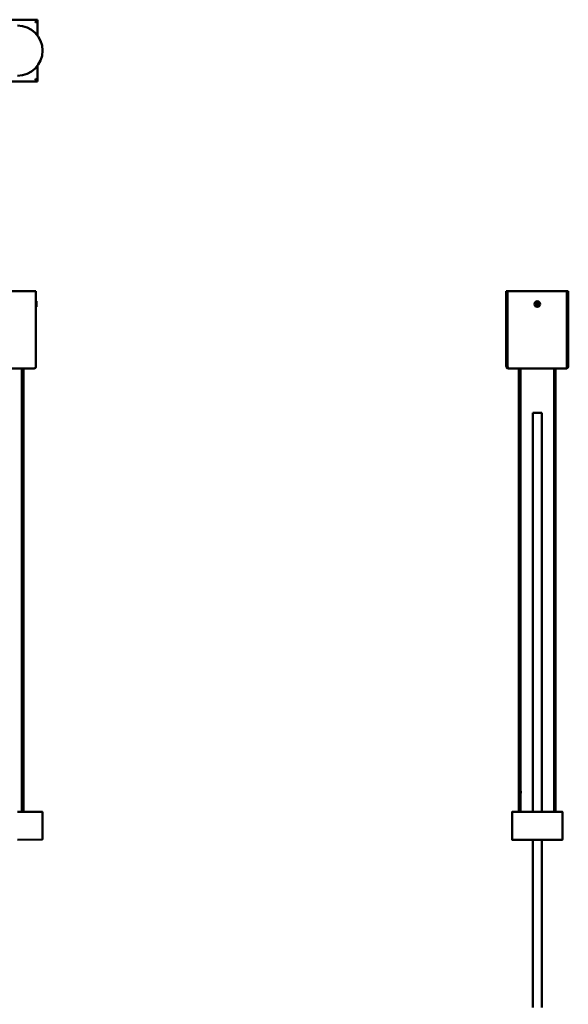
# Model space of a CAD drawing. Header units: millimetres. Extents: x 769 to 2336, y 1112 to 2601.
# Tile 7 of 7: x 1805 to 2336, y 1647 to 2601. Entities that reach past the tile are written whole.
import ezdxf

# ---------------------------------------------------------------- set-up
doc = ezdxf.new("R2010")
doc.units = ezdxf.units.MM
doc.header["$LTSCALE"] = 10
doc.layers.add('Visibile (ISO)', color=7, linetype='Continuous', lineweight=50)

msp = doc.modelspace()

# ---------------------------------------------------------------- linework, layer by layer
at = {"layer": 'Visibile (ISO)'}
for p, q in [((1533.43, 2601.07), (1822.43, 2601.07)), ((1820.43, 2599.07), (1820.43, 2598.47)), ((1821.72, 2599.82), (1822.43, 2599.82)), ((1822.43, 2600.07), (1822.43, 2601.07)), ((1822.43, 2599.82), (1822.43, 2585.48)), ((1822.43, 2556.65), (1822.43, 2542.32)), ((1822.43, 2541.07), (1533.43, 2541.07)), ((1820.43, 2543.67), (1820.43, 2543.07)), ((1821.72, 2542.32), (1822.43, 2542.32)), ((1822.43, 2542.07), (1822.43, 2541.07)), ((1531.78, 2338.07), (1820.78, 2338.07)), ((1820.78, 2338.07), (1820.78, 2265.07)), ((2275.98, 2338.07), (2275.98, 2338.07)), ((2275.98, 2338.07), (2275.98, 2265.07)), ((2276.98, 2338.07), (2275.98, 2338.07)), ((2276.98, 2338.07), (2275.98, 2338.07)), ((2276.98, 2338.07), (2276.98, 2338.07)), ((2276.98, 2265.07), (2276.98, 2338.07)), ((2277.23, 2338.07), (2334.73, 2338.07)), ((2334.73, 2338.07), (2277.23, 2338.07)), ((2277.23, 2265.07), (2277.23, 2338.07)), ((2277.23, 2338.07), (2277.23, 2338.07)), ((2334.73, 2338.07), (2334.73, 2265.07)), ((2334.73, 2338.07), (2334.73, 2338.07)), ((2334.98, 2338.07), (2335.98, 2338.07)), ((2334.98, 2265.07), (2334.98, 2338.07)), ((2334.98, 2338.07), (2334.98, 2338.07)), ((2334.98, 2338.07), (2335.98, 2338.07)), ((2335.98, 2265.07), (2335.98, 2338.07)), ((2335.98, 2338.07), (2335.98, 2338.07)), ((1820.78, 2328.14), (1820.96, 2328.32)), ((1820.96, 2328.32), (1820.96, 2322.82)), ((1821.21, 2328.32), (1820.96, 2328.32)), ((1821.21, 2328.32), (1821.21, 2322.82)), ((1820.78, 2323), (1820.96, 2322.82)), ((1821.21, 2322.82), (1820.96, 2322.82)), ((2304.38, 2326.02), (2305.42, 2325.52)), ((2304.46, 2325.98), (2305.25, 2325.76)), ((2304.59, 2326.48), (2305.65, 2326.02)), ((2305.35, 2325.99), (2304.67, 2326.44)), ((2305.07, 2324.18), (2305.53, 2325.24)), ((2305.56, 2324.95), (2305.11, 2324.26)), ((2305.53, 2323.97), (2306.03, 2325.01)), ((2305.57, 2324.05), (2305.79, 2324.84)), ((2306.42, 2327.17), (2305.93, 2326.13)), ((2306.39, 2327.09), (2306.17, 2326.3)), ((2307.37, 2324.66), (2306.31, 2325.12)), ((2306.4, 2326.2), (2306.85, 2326.88)), ((2306.89, 2326.96), (2306.43, 2325.9)), ((2307.58, 2325.13), (2306.54, 2325.62)), ((2306.61, 2325.15), (2307.29, 2324.7)), ((2307.5, 2325.16), (2306.71, 2325.38)), ((1533.78, 2263.07), (1818.78, 2263.07)), ((1807.18, 2263.07), (1807.18, 1833.68)), ((1808.68, 2263.07), (1808.68, 1833.66)), ((2276.98, 2265.07), (2275.98, 2265.07)), ((2277.23, 2265.07), (2277.23, 2265.07)), ((2277.23, 2265.07), (2277.23, 2265.07)), ((2277.98, 2263.07), (2277.98, 2263.32)), ((2277.98, 2263.07), (2278.58, 2263.07)), ((2278.58, 2263.07), (2333.38, 2263.07)), ((2288.23, 2263.07), (2288.23, 1853.71)), ((2289.73, 2263.07), (2289.73, 1853.71)), ((2322.23, 2263.07), (2322.23, 1833.71)), ((2323.73, 2263.07), (2323.73, 1833.71)), ((2333.38, 2263.07), (2333.98, 2263.07)), ((2333.98, 2263.07), (2333.98, 2263.32)), ((2334.73, 2265.07), (2334.73, 2265.07)), ((2334.73, 2265.07), (2334.73, 2265.07)), ((2334.98, 2265.07), (2335.98, 2265.07)), ((2301.73, 2220.11), (2310.23, 2220.11)), ((2301.73, 2220.11), (2301.73, 2220.07)), ((2301.73, 2220.07), (2301.73, 2219.96)), ((2301.73, 2219.96), (2301.73, 2219.88)), ((2301.73, 2219.88), (2301.73, 2219.77)), ((2301.73, 2219.66), (2301.73, 2219.77)), ((2301.73, 2219.77), (2301.73, 2219.64)), ((2301.73, 2219.52), (2301.73, 2219.66)), ((2301.73, 2219.64), (2301.73, 2219.5)), ((2301.73, 2219.36), (2301.73, 2219.52)), ((2301.73, 2219.5), (2301.73, 2219.21)), ((2301.73, 2219.18), (2301.73, 2219.36)), ((2301.73, 2219.21), (2301.73, 2218.86)), ((2301.73, 2218.82), (2301.73, 2219.18)), ((2301.73, 2218.86), (2301.73, 2218.45)), ((2301.73, 2218.4), (2301.73, 2218.82)), ((2301.73, 2218.45), (2301.73, 2217.97)), ((2301.73, 2217.91), (2301.73, 2218.4)), ((2301.73, 2217.97), (2301.73, 2217.44)), ((2301.73, 2217.36), (2301.73, 2217.91)), ((2301.73, 2217.44), (2301.73, 2216.83)), ((2301.73, 2216.74), (2301.73, 2217.36)), ((2301.73, 2216.83), (2301.73, 2216.17)), ((2301.73, 2216.05), (2301.73, 2216.74)), ((2301.73, 2216.17), (2301.73, 2215.43)), ((2301.73, 2215.29), (2301.73, 2216.05)), ((2301.73, 2215.43), (2301.73, 2214.62)), ((2301.73, 2214.47), (2301.73, 2215.29)), ((2301.73, 2214.62), (2301.73, 2214.19)), ((2301.73, 2214.04), (2301.73, 2214.47)), ((2301.73, 2214.19), (2301.73, 2213.74)), ((2301.73, 2213.58), (2301.73, 2214.04)), ((2301.73, 2213.74), (2301.73, 2213.27)), ((2301.73, 2212.95), (2301.73, 2213.58)), ((2310.23, 2220.11), (2310.23, 2220.07)), ((2310.23, 2220.07), (2310.23, 2219.96)), ((2310.23, 2219.96), (2310.23, 2219.88)), ((2310.23, 2219.88), (2310.23, 2219.77)), ((2310.23, 2219.77), (2310.23, 2219.64)), ((2310.23, 2219.64), (2310.23, 2219.5)), ((2310.23, 2219.5), (2310.23, 2219.21)), ((2310.23, 2219.21), (2310.23, 2218.86)), ((2310.23, 2218.86), (2310.23, 2218.45)), ((2310.23, 2218.45), (2310.23, 2217.97)), ((2310.23, 2217.97), (2310.23, 2217.44)), ((2310.23, 2217.44), (2310.23, 2216.83)), ((2310.23, 2216.83), (2310.23, 2216.17)), ((2310.23, 2216.17), (2310.23, 2215.43)), ((2310.23, 2215.43), (2310.23, 2214.62)), ((2310.23, 2214.62), (2310.23, 2214.19)), ((2310.23, 2214.19), (2310.23, 2213.74)), ((2310.23, 2213.74), (2310.23, 2213.27)), ((2301.73, 2213.27), (2301.73, 2212.78)), ((2301.73, 2212.28), (2301.73, 2212.95)), ((2301.73, 2212.78), (2301.73, 2212.28)), ((2301.73, 2211.58), (2301.73, 2212.28)), ((2301.73, 2212.28), (2301.73, 2211.76)), ((2301.73, 2211.76), (2301.73, 2210.81)), ((2301.73, 2210.65), (2301.73, 2211.58)), ((2301.73, 2210.81), (2301.73, 2209.81)), ((2301.73, 2209.67), (2301.73, 2210.65)), ((2301.73, 2209.81), (2301.73, 2208.76)), ((2301.73, 2208.64), (2301.73, 2209.67)), ((2301.73, 2208.76), (2301.73, 2207.64)), ((2301.73, 2207.55), (2301.73, 2208.64)), ((2301.73, 2207.64), (2301.73, 2206.47)), ((2301.73, 2206.41), (2301.73, 2207.55)), ((2301.73, 2206.47), (2301.73, 2205.24)), ((2301.73, 2205.2), (2301.73, 2206.41)), ((2301.73, 2205.24), (2301.73, 2203.94)), ((2301.73, 2203.84), (2301.73, 2205.2)), ((2301.73, 2203.94), (2301.73, 2202.54)), ((2301.73, 2203.14), (2301.73, 2203.84)), ((2310.23, 2213.27), (2310.23, 2212.78)), ((2310.23, 2212.78), (2310.23, 2212.28)), ((2310.23, 2212.28), (2310.23, 2211.76)), ((2310.23, 2211.76), (2310.23, 2210.81)), ((2310.23, 2210.81), (2310.23, 2209.81)), ((2310.23, 2209.81), (2310.23, 2208.76)), ((2310.23, 2208.76), (2310.23, 2207.64)), ((2310.23, 2207.64), (2310.23, 2206.47)), ((2310.23, 2206.47), (2310.23, 2205.24)), ((2310.23, 2205.24), (2310.23, 2203.94)), ((2310.23, 2203.94), (2310.23, 2202.54)), ((2301.73, 2202.41), (2301.73, 2203.14)), ((2301.73, 2202.54), (2301.73, 2201.81)), ((2301.73, 2201.3), (2301.73, 2202.41)), ((2301.73, 2201.81), (2301.73, 2201.06)), ((2301.73, 2200.14), (2301.73, 2201.3)), ((2301.73, 2201.06), (2301.73, 2200.05)), ((2301.73, 2198.94), (2301.73, 2200.14)), ((2301.73, 2200.05), (2301.73, 2199)), ((2301.73, 2199), (2301.73, 2197.92)), ((2301.73, 2197.71), (2301.73, 2198.94)), ((2301.73, 2197.92), (2301.73, 2196.53)), ((2301.73, 2196.29), (2301.73, 2197.71)), ((2301.73, 2196.53), (2301.73, 2195.09)), ((2301.73, 2194.83), (2301.73, 2196.29)), ((2301.73, 2195.09), (2301.73, 2193.6)), ((2301.73, 2193.31), (2301.73, 2194.83)), ((2310.23, 2202.54), (2310.23, 2201.81)), ((2310.23, 2201.81), (2310.23, 2201.06)), ((2310.23, 2201.06), (2310.23, 2200.05)), ((2310.23, 2200.05), (2310.23, 2199)), ((2310.23, 2199), (2310.23, 2197.92)), ((2310.23, 2197.92), (2310.23, 2196.53)), ((2310.23, 2196.53), (2310.23, 2195.09)), ((2310.23, 2195.09), (2310.23, 2193.6)), ((2301.73, 2193.6), (2301.73, 2192.07)), ((2301.73, 2191.75), (2301.73, 2193.31)), ((2301.73, 2192.07), (2301.73, 2190.49)), ((2301.73, 2190.14), (2301.73, 2191.75)), ((2301.73, 2190.49), (2301.73, 2188.86)), ((2301.73, 2188.48), (2301.73, 2190.14)), ((2301.73, 2188.86), (2301.73, 2187.03)), ((2301.73, 2186.66), (2301.73, 2188.48)), ((2301.73, 2187.03), (2301.73, 2185.14)), ((2301.73, 2184.79), (2301.73, 2186.66)), ((2301.73, 2185.14), (2301.73, 2183.2)), ((2301.73, 2182.87), (2301.73, 2184.79)), ((2310.23, 2193.6), (2310.23, 2192.07)), ((2310.23, 2192.07), (2310.23, 2190.49)), ((2310.23, 2190.49), (2310.23, 2188.86)), ((2310.23, 2188.86), (2310.23, 2187.03)), ((2310.23, 2187.03), (2310.23, 2185.14)), ((2310.23, 2185.14), (2310.23, 2183.2)), ((2301.73, 2183.2), (2301.73, 2181.2)), ((2301.73, 2180.89), (2301.73, 2182.87)), ((2301.73, 2181.2), (2301.73, 2179.14)), ((2301.73, 2178.86), (2301.73, 2180.89)), ((2301.73, 2179.14), (2301.73, 2177.03)), ((2301.73, 2176.77), (2301.73, 2178.86)), ((2301.73, 2177.03), (2301.73, 2174.87)), ((2301.73, 2174.63), (2301.73, 2176.77)), ((2310.23, 2183.2), (2310.23, 2181.2)), ((2310.23, 2181.2), (2310.23, 2179.14)), ((2310.23, 2179.14), (2310.23, 2177.03)), ((2310.23, 2177.03), (2310.23, 2174.87)), ((2301.73, 2174.87), (2301.73, 2172.65)), ((2301.73, 2172.44), (2301.73, 2174.63)), ((2301.73, 2172.65), (2301.73, 2170.37)), ((2301.73, 2170.19), (2301.73, 2172.44)), ((2301.73, 2170.37), (2301.73, 2168.04)), ((2301.73, 2167.9), (2301.73, 2170.19)), ((2301.73, 2168.04), (2301.73, 2165.66)), ((2301.73, 2165.55), (2301.73, 2167.9)), ((2301.73, 2165.66), (2301.73, 2163.45)), ((2310.23, 2174.87), (2310.23, 2172.65)), ((2310.23, 2172.65), (2310.23, 2170.37)), ((2310.23, 2170.37), (2310.23, 2168.04)), ((2310.23, 2168.04), (2310.23, 2165.66)), ((2310.23, 2165.66), (2310.23, 2163.45)), ((2301.73, 2163.36), (2301.73, 2165.55)), ((2301.73, 2163.45), (2301.73, 2161.2)), ((2301.73, 2161.12), (2301.73, 2163.36)), ((2301.73, 2161.2), (2301.73, 2158.91)), ((2301.73, 2158.84), (2301.73, 2161.12)), ((2301.73, 2158.91), (2301.73, 2156.58)), ((2301.73, 2156.52), (2301.73, 2158.84)), ((2301.73, 2156.58), (2301.73, 2154.21)), ((2301.73, 2154.16), (2301.73, 2156.52)), ((2310.23, 2163.45), (2310.23, 2161.2)), ((2310.23, 2161.2), (2310.23, 2158.91)), ((2310.23, 2158.91), (2310.23, 2156.58)), ((2310.23, 2156.58), (2310.23, 2154.21)), ((2301.73, 2154.21), (2301.73, 2151.79)), ((2301.73, 2151.77), (2301.73, 2154.16)), ((2301.73, 2151.79), (2301.73, 2149.59)), ((2301.73, 2149.58), (2301.73, 2151.77)), ((2301.73, 2149.59), (2301.73, 2147.36)), ((2301.73, 2147.36), (2301.73, 2149.58)), ((2301.73, 2145.11), (2301.73, 2147.36)), ((2301.73, 2147.36), (2301.73, 2145.09)), ((2310.23, 2154.21), (2310.23, 2151.79)), ((2310.23, 2151.79), (2310.23, 2149.59)), ((2310.23, 2149.59), (2310.23, 2147.36)), ((2310.23, 2147.36), (2310.23, 2145.09)), ((2301.73, 2142.83), (2301.73, 2145.11)), ((2301.73, 2145.09), (2301.73, 2142.8)), ((2301.73, 2141.29), (2301.73, 2142.83)), ((2301.73, 2142.8), (2301.73, 2141.26)), ((2301.73, 2139.74), (2301.73, 2141.29)), ((2301.73, 2141.26), (2301.73, 2139.71)), ((2301.73, 2136.6), (2301.73, 2139.74)), ((2301.73, 2139.71), (2301.73, 2138.13)), ((2301.73, 2138.13), (2301.73, 2136.54)), ((2310.23, 2145.09), (2310.23, 2142.8)), ((2310.23, 2142.8), (2310.23, 2141.26)), ((2310.23, 2141.26), (2310.23, 2139.71)), ((2310.23, 2139.71), (2310.23, 2138.13)), ((2310.23, 2138.13), (2310.23, 2136.54)), ((2301.73, 2134.09), (2301.73, 2136.6)), ((2301.73, 2136.54), (2301.73, 2133.69)), ((2301.73, 2131.56), (2301.73, 2134.09)), ((2301.73, 2133.69), (2301.73, 2130.81)), ((2301.73, 2128.99), (2301.73, 2131.56)), ((2301.73, 2130.81), (2301.73, 2127.89)), ((2301.73, 2126.39), (2301.73, 2128.99)), ((2301.73, 2127.89), (2301.73, 2124.93)), ((2310.23, 2136.54), (2310.23, 2133.69)), ((2310.23, 2133.69), (2310.23, 2130.81)), ((2310.23, 2130.81), (2310.23, 2127.89)), ((2310.23, 2127.89), (2310.23, 2124.93)), ((2301.73, 2124.64), (2301.73, 2126.39)), ((2301.73, 2124.93), (2301.73, 2121.94)), ((2301.73, 2122.88), (2301.73, 2124.64)), ((2301.73, 2119.33), (2301.73, 2122.88)), ((2301.73, 2121.94), (2301.73, 2119.42)), ((2301.73, 2119.42), (2301.73, 2116.88)), ((2301.73, 2115.73), (2301.73, 2119.33)), ((2310.23, 2124.93), (2310.23, 2121.94)), ((2310.23, 2121.94), (2310.23, 2119.42)), ((2310.23, 2119.42), (2310.23, 2116.88)), ((2301.73, 2116.88), (2301.73, 2114.31)), ((2301.73, 2112.09), (2301.73, 2115.73)), ((2301.73, 2114.31), (2301.73, 2112.4)), ((2301.73, 2112.4), (2301.73, 2110.47)), ((2301.73, 2108.4), (2301.73, 2112.09)), ((2301.73, 2110.47), (2301.73, 2108.49)), ((2301.73, 2108.49), (2301.73, 2106.49)), ((2301.73, 2104.68), (2301.73, 2108.4)), ((2310.23, 2116.88), (2310.23, 2114.31)), ((2310.23, 2114.31), (2310.23, 2112.4)), ((2310.23, 2112.4), (2310.23, 2110.47)), ((2310.23, 2110.47), (2310.23, 2108.49)), ((2310.23, 2108.49), (2310.23, 2106.49)), ((2301.73, 2106.49), (2301.73, 2103.68)), ((2301.73, 2100.91), (2301.73, 2104.68)), ((2301.73, 2103.68), (2301.73, 2100.84)), ((2301.73, 2097.1), (2301.73, 2100.91)), ((2301.73, 2100.84), (2301.73, 2097.98)), ((2310.23, 2106.49), (2310.23, 2103.68)), ((2310.23, 2103.68), (2310.23, 2100.84)), ((2310.23, 2100.84), (2310.23, 2097.98)), ((2301.73, 2097.98), (2301.73, 2095.82)), ((2301.73, 2093.26), (2301.73, 2097.1)), ((2301.73, 2095.82), (2301.73, 2093.65)), ((2301.73, 2093.65), (2301.73, 2089.27)), ((2301.73, 2089.38), (2301.73, 2093.26)), ((2301.73, 2085.47), (2301.73, 2089.38)), ((2310.23, 2097.98), (2310.23, 2095.82)), ((2310.23, 2095.82), (2310.23, 2093.65)), ((2310.23, 2093.65), (2310.23, 2089.27)), ((2301.73, 2089.27), (2301.73, 2084.85)), ((2301.73, 2081.52), (2301.73, 2085.47)), ((2301.73, 2084.85), (2301.73, 2080.39)), ((2301.73, 2078.21), (2301.73, 2081.52)), ((2301.73, 2080.39), (2301.73, 2075.89)), ((2310.23, 2089.27), (2310.23, 2084.85)), ((2310.23, 2084.85), (2310.23, 2080.39)), ((2310.23, 2080.39), (2310.23, 2075.89)), ((2301.73, 2074.87), (2301.73, 2078.21)), ((2301.73, 2075.89), (2301.73, 2071.34)), ((2301.73, 2071.52), (2301.73, 2074.87)), ((2301.73, 2068.99), (2301.73, 2071.52)), ((2301.73, 2071.34), (2301.73, 2066.76)), ((2310.23, 2075.89), (2310.23, 2071.34)), ((2310.23, 2071.34), (2310.23, 2066.76)), ((2301.73, 2066.45), (2301.73, 2068.99)), ((2301.73, 2066.76), (2301.73, 2062.02)), ((2301.73, 2063.82), (2301.73, 2066.45)), ((2301.73, 2061.18), (2301.73, 2063.82)), ((2301.73, 2062.02), (2301.73, 2057.23)), ((2301.73, 2058.45), (2301.73, 2061.18)), ((2310.23, 2066.76), (2310.23, 2062.02)), ((2310.23, 2062.02), (2310.23, 2057.23)), ((2301.73, 2055.7), (2301.73, 2058.45)), ((2301.73, 2057.23), (2301.73, 2052.42)), ((2301.73, 2050.26), (2301.73, 2055.7)), ((2301.73, 2052.42), (2301.73, 2047.56)), ((2310.23, 2057.23), (2310.23, 2052.42)), ((2310.23, 2052.42), (2310.23, 2047.56)), ((2301.73, 2044.78), (2301.73, 2050.26)), ((2301.73, 2047.56), (2301.73, 2042.68)), ((2301.73, 2039.26), (2301.73, 2044.78)), ((2301.73, 2042.68), (2301.73, 2039.68)), ((2310.23, 2047.56), (2310.23, 2042.68)), ((2310.23, 2042.68), (2310.23, 2039.68)), ((2301.73, 2039.68), (2301.73, 2036.67)), ((2301.73, 2033.7), (2301.73, 2039.26)), ((2301.73, 2036.67), (2301.73, 2033.51)), ((2301.73, 2028.11), (2301.73, 2033.7)), ((2301.73, 2033.51), (2301.73, 2030.35)), ((2310.23, 2039.68), (2310.23, 2036.67)), ((2310.23, 2036.67), (2310.23, 2033.51)), ((2310.23, 2033.51), (2310.23, 2030.35)), ((2301.73, 2030.35), (2301.73, 2024.11)), ((2301.73, 2021.8), (2301.73, 2028.11)), ((2301.73, 2024.11), (2301.73, 2018.36)), ((2310.23, 2030.35), (2310.23, 2024.11)), ((2310.23, 2024.11), (2310.23, 2018.36)), ((2301.73, 2015.45), (2301.73, 2021.8)), ((2301.73, 2018.36), (2301.73, 2012.57)), ((2301.73, 2009.07), (2301.73, 2015.45)), ((2310.23, 2018.36), (2310.23, 2012.57)), ((2301.73, 2012.57), (2301.73, 2006.75)), ((2301.73, 2002.64), (2301.73, 2009.07)), ((2301.73, 2006.75), (2301.73, 2000.9)), ((2310.23, 2012.57), (2310.23, 2006.75)), ((2310.23, 2006.75), (2310.23, 2000.9)), ((2301.73, 1996.18), (2301.73, 2002.64)), ((2301.73, 2000.9), (2301.73, 1997.04)), ((2301.73, 1997.04), (2301.73, 1993.16)), ((2301.73, 1992.15), (2301.73, 1996.18)), ((2310.23, 2000.9), (2310.23, 1997.04)), ((2310.23, 1997.04), (2310.23, 1993.16)), ((2301.73, 1993.16), (2301.73, 1989.17)), ((2301.73, 1988.11), (2301.73, 1992.15)), ((2301.73, 1989.17), (2301.73, 1985.16)), ((2301.73, 1984.01), (2301.73, 1988.11)), ((2301.73, 1985.16), (2301.73, 1977.22)), ((2310.23, 1993.16), (2310.23, 1989.17)), ((2310.23, 1989.17), (2310.23, 1985.16)), ((2310.23, 1985.16), (2310.23, 1977.22)), ((2301.73, 1979.89), (2301.73, 1984.01)), ((2301.73, 1971.68), (2301.73, 1979.89)), ((2301.73, 1977.22), (2301.73, 1970.03)), ((2310.23, 1977.22), (2310.23, 1970.03)), ((2301.73, 1963.42), (2301.73, 1971.68)), ((2301.73, 1970.03), (2301.73, 1962.82)), ((2310.23, 1970.03), (2310.23, 1962.82)), ((2301.73, 1955.65), (2301.73, 1963.42)), ((2301.73, 1962.82), (2301.73, 1955.56)), ((2310.23, 1962.82), (2310.23, 1955.56)), ((2301.73, 1947.84), (2301.73, 1955.65)), ((2301.73, 1955.56), (2301.73, 1948.28)), ((2301.73, 1948.28), (2301.73, 1943.41)), ((2301.73, 1940.01), (2301.73, 1947.84)), ((2310.23, 1955.56), (2310.23, 1948.28)), ((2310.23, 1948.28), (2310.23, 1943.41)), ((2301.73, 1943.41), (2301.73, 1938.53)), ((2301.73, 1932.14), (2301.73, 1940.01)), ((2301.73, 1938.53), (2301.73, 1928.72)), ((2310.23, 1943.41), (2310.23, 1938.53)), ((2310.23, 1938.53), (2310.23, 1928.72)), ((2301.73, 1928.72), (2301.73, 1885.35)), ((2310.23, 1928.72), (2310.23, 1885.35)), ((2301.73, 1880.95), (2301.73, 1891.01)), ((2301.73, 1885.35), (2301.73, 1879.04)), ((2301.73, 1870.86), (2301.73, 1880.95)), ((2310.23, 1885.35), (2310.23, 1879.04)), ((2301.73, 1879.04), (2301.73, 1866.93)), ((2301.73, 1864.27), (2301.73, 1870.86)), ((2310.23, 1879.04), (2310.23, 1866.93)), ((2301.73, 1866.93), (2301.73, 1854.76)), ((2301.73, 1857.67), (2301.73, 1864.27)), ((2310.23, 1866.93), (2310.23, 1854.76)), ((2289.95, 1853.71), (2287.98, 1853.71)), ((2287.98, 1851.71), (2287.98, 1853.71)), ((2289.95, 1851.71), (2287.98, 1851.71)), ((2288.23, 1851.71), (2288.23, 1833.71)), ((2289.73, 1851.71), (2289.73, 1833.71)), ((2289.95, 1851.71), (2289.95, 1853.71)), ((2301.73, 1850.72), (2301.73, 1857.67)), ((2301.73, 1854.76), (2301.73, 1842.54)), ((2310.23, 1854.76), (2310.23, 1842.54)), ((2301.73, 1843.75), (2301.73, 1850.72)), ((2301.73, 1833.71), (2301.73, 1843.75)), ((2301.73, 1842.54), (2301.73, 1833.71)), ((2310.23, 1842.54), (2310.23, 1833.71)), ((1802.93, 1833.71), (1826.93, 1833.5)), ((1827.18, 1833.25), (1827.18, 1806.97)), ((2281.73, 1833.51), (2281.73, 1806.71)), ((2281.73, 1806.76), (2281.73, 1833.46)), ((2281.93, 1833.71), (2282.93, 1833.71)), ((2305.23, 1833.71), (2281.98, 1833.71)), ((2293.53, 1833.71), (2294.79, 1833.71)), ((2329.98, 1833.71), (2306.73, 1833.71)), ((2317.17, 1833.71), (2318.43, 1833.71)), ((2329.03, 1833.71), (2330.03, 1833.71)), ((2330.23, 1806.71), (2330.23, 1833.51)), ((2330.23, 1833.46), (2330.23, 1806.76)), ((1826.93, 1806.72), (1802.93, 1806.51)), ((2282.93, 1806.51), (2281.93, 1806.51)), ((2281.98, 1806.51), (2329.98, 1806.51)), ((2294.79, 1806.51), (2293.53, 1806.51)), ((2301.73, 1797.81), (2301.73, 1806.51)), ((2301.73, 1806.51), (2301.73, 1796.47)), ((2310.23, 1806.51), (2310.23, 1796.47)), ((2318.43, 1806.51), (2317.17, 1806.51)), ((2330.03, 1806.51), (2329.03, 1806.51)), ((2301.73, 1785.55), (2301.73, 1797.81)), ((2301.73, 1796.47), (2301.73, 1789.5)), ((2310.23, 1796.47), (2310.23, 1789.5)), ((2301.73, 1789.5), (2301.73, 1782.55)), ((2301.73, 1773.34), (2301.73, 1785.55)), ((2310.23, 1789.5), (2310.23, 1782.55)), ((2301.73, 1782.55), (2301.73, 1775.95)), ((2301.73, 1775.95), (2301.73, 1769.37)), ((2310.23, 1782.55), (2310.23, 1775.95)), ((2310.23, 1775.95), (2310.23, 1769.37)), ((2301.73, 1761.18), (2301.73, 1773.34)), ((2301.73, 1769.37), (2301.73, 1759.27)), ((2310.23, 1769.37), (2310.23, 1759.27)), ((2301.73, 1754.87), (2301.73, 1761.18)), ((2301.73, 1759.27), (2301.73, 1749.21)), ((2310.23, 1759.27), (2310.23, 1749.21)), ((2301.73, 1748.57), (2301.73, 1754.87)), ((2301.73, 1749.21), (2301.73, 1739.2)), ((2301.73, 1742.38), (2301.73, 1748.57)), ((2310.23, 1749.21), (2310.23, 1739.2)), ((2301.73, 1736.21), (2301.73, 1742.38)), ((2301.73, 1739.2), (2301.73, 1729.22)), ((2310.23, 1739.2), (2310.23, 1729.22)), ((2301.73, 1727.94), (2301.73, 1736.21)), ((2301.73, 1729.22), (2301.73, 1718.63)), ((2301.73, 1719.7), (2301.73, 1727.94)), ((2310.23, 1729.22), (2310.23, 1718.63)), ((2301.73, 1711.5), (2301.73, 1719.7)), ((2301.73, 1718.63), (2301.73, 1713.35)), ((2310.23, 1718.63), (2310.23, 1713.35)), ((2301.73, 1713.35), (2301.73, 1708.08)), ((2301.73, 1701.69), (2301.73, 1711.5)), ((2301.73, 1708.08), (2301.73, 1700.22)), ((2310.23, 1713.35), (2310.23, 1708.08)), ((2310.23, 1708.08), (2310.23, 1700.22)), ((2301.73, 1696.81), (2301.73, 1701.69)), ((2301.73, 1700.22), (2301.73, 1692.38)), ((2310.23, 1700.22), (2310.23, 1692.38)), ((2301.73, 1691.94), (2301.73, 1696.81)), ((2301.73, 1692.38), (2301.73, 1684.57)), ((2301.73, 1684.66), (2301.73, 1691.94)), ((2310.23, 1692.38), (2310.23, 1684.57)), ((2301.73, 1677.41), (2301.73, 1684.66)), ((2301.73, 1684.57), (2301.73, 1676.81)), ((2310.23, 1684.57), (2310.23, 1676.81)), ((2301.73, 1670.19), (2301.73, 1677.41)), ((2301.73, 1676.81), (2301.73, 1668.55)), ((2301.73, 1663.01), (2301.73, 1670.19)), ((2310.23, 1676.81), (2310.23, 1668.55)), ((2301.73, 1668.55), (2301.73, 1660.33)), ((2301.73, 1655.06), (2301.73, 1663.01)), ((2301.73, 1660.33), (2301.73, 1656.22)), ((2310.23, 1668.55), (2310.23, 1660.33)), ((2310.23, 1660.33), (2310.23, 1656.22)), ((2301.73, 1656.22), (2301.73, 1652.11)), ((2301.73, 1651.06), (2301.73, 1655.06)), ((2301.73, 1652.11), (2301.73, 1648.07)), ((2301.73, 1647.06), (2301.73, 1651.06)), ((2310.23, 1656.22), (2310.23, 1652.11)), ((2310.23, 1652.11), (2310.23, 1648.07)), ((2301.73, 1648.07), (2301.73, 1644.04)), ((2310.23, 1648.07), (2310.23, 1644.04))]:
    msp.add_line(p, q, dxfattribs=at)
msp.add_circle((2305.98, 2325.57), 2.75, dxfattribs=at)
for centre, radius, start, end in [((1802.93, 2571.07), 24.25, 270, 90), ((2305.98, 2325.57), 0.752, 146.31851, 165.10284), ((2305.33, 2325.33), 0.215, 336.84292, 64.57843), ((2305.98, 2325.57), 0.752, 236.31851, 255.10284), ((2305.73, 2326.22), 0.215, 246.84292, 334.57843), ((2306.22, 2324.92), 0.215, 66.84292, 154.57843), ((2305.98, 2325.57), 0.752, 56.31851, 75.10284), ((2306.63, 2325.82), 0.215, 156.84292, 244.57843), ((2305.98, 2325.57), 0.752, 326.31851, 345.10284), ((1826.93, 1833.25), 0.25, 0, 89.5), ((2281.93, 1833.51), 0.2, 90, 180), ((2330.03, 1833.51), 0.2, 0, 90), ((1826.93, 1806.97), 0.25, 270.5, 0), ((2281.93, 1806.71), 0.2, 180, 270), ((2330.03, 1806.71), 0.2, 270, 0)]:
    msp.add_arc(centre, radius, start, end, dxfattribs=at)
msp.add_ellipse((2305.98, 1833.67), major_axis=(1, 0), ratio=0.008727, start_param=2.418858, end_param=7.00592, dxfattribs=at)
for points, knots in [([(1820.43, 2599.07), (1821.02, 2599.79), (1821.62, 2600.52), (1822.04, 2600.87), (1822.2, 2600.99), (1822.33, 2601.07), (1822.43, 2601.07)], [-1, -1, -1, -1, -0.2685554, -0.2685554, -0.2685554, 0, 0, 0, 0]), ([(1822.43, 2600.07), (1822.11, 2600.07), (1821.45, 2599.68), (1820.75, 2599.26), (1820.65, 2599.2), (1820.54, 2599.13), (1820.43, 2599.07)], [0, 0, 0, 0, 0.867493, 0.867493, 0.867493, 1, 1, 1, 1]), ([(1822.26, 2599.64), (1822.08, 2599.5), (1821.78, 2599.3), (1821.42, 2599.08), (1821.42, 2599.08), (1821.41, 2599.07), (1821.4, 2599.07)], [-0.745299, -0.745299, -0.745299, -0.745299, -0.3457972, -0.3457972, -0.3457972, -0.3379836, -0.3379836, -0.3379836, -0.3379836]), ([(1820.43, 2543.07), (1821.13, 2542.64), (1821.84, 2542.2), (1822.26, 2542.09), (1822.33, 2542.08), (1822.38, 2542.07), (1822.43, 2542.07)], [0, 0, 0, 0, 0.867493, 0.867493, 0.867493, 1, 1, 1, 1]), ([(1822.43, 2541.07), (1822.18, 2541.07), (1821.71, 2541.55), (1821.19, 2542.15), (1820.95, 2542.44), (1820.69, 2542.75), (1820.43, 2543.07)], [-1, -1, -1, -1, -0.319112, -0.319112, -0.319112, 0, 0, 0, 0]), ([(1821.4, 2543.07), (1821.69, 2542.89), (1821.95, 2542.72), (1822.14, 2542.59), (1822.18, 2542.56), (1822.22, 2542.53), (1822.26, 2542.5)], [-0.6527612, -0.6527612, -0.6527612, -0.6527612, -0.3205657, -0.3205657, -0.3205657, -0.2445824, -0.2445824, -0.2445824, -0.2445824]), ([(2304.46, 2325.98), (2304.46, 2325.98), (2304.45, 2325.98), (2304.44, 2325.99), (2304.42, 2325.99), (2304.4, 2326), (2304.39, 2326.01), (2304.38, 2326.02)], [0.03495487, 0.03495487, 0.03495487, 0.03495487, 0.03801973, 0.03801973, 0.04181436, 0.04181436, 0.04566018, 0.04566018, 0.04566018, 0.04566018]), ([(2304.59, 2326.48), (2304.6, 2326.47), (2304.61, 2326.47), (2304.63, 2326.46), (2304.64, 2326.45), (2304.66, 2326.44), (2304.66, 2326.44), (2304.67, 2326.44)], [0.0153115, 0.0153115, 0.0153115, 0.0153115, 0.01915732, 0.01915732, 0.02295195, 0.02295195, 0.02601681, 0.02601681, 0.02601681, 0.02601681]), ([(2305.07, 2324.18), (2305.08, 2324.19), (2305.08, 2324.2), (2305.09, 2324.22), (2305.1, 2324.24), (2305.11, 2324.25), (2305.11, 2324.26), (2305.11, 2324.26)], [0.0153115, 0.0153115, 0.0153115, 0.0153115, 0.01915732, 0.01915732, 0.02295195, 0.02295195, 0.02601681, 0.02601681, 0.02601681, 0.02601681]), ([(2305.49, 2325.66), (2305.53, 2325.65), (2305.56, 2325.63), (2305.61, 2325.58), (2305.63, 2325.56), (2305.66, 2325.51), (2305.68, 2325.49), (2305.7, 2325.44), (2305.71, 2325.41), (2305.71, 2325.35), (2305.71, 2325.32), (2305.7, 2325.25), (2305.69, 2325.21), (2305.67, 2325.18)], [0.16722794, 0.16722794, 0.16722794, 0.16722794, 0.17980141, 0.17980141, 0.1882428, 0.1882428, 0.19668418, 0.19668418, 0.20512557, 0.20512557, 0.21356695, 0.21356695, 0.22614043, 0.22614043, 0.22614043, 0.22614043]), ([(2305.57, 2324.05), (2305.57, 2324.05), (2305.57, 2324.04), (2305.56, 2324.03), (2305.56, 2324.02), (2305.55, 2323.99), (2305.54, 2323.98), (2305.53, 2323.97)], [0.03495487, 0.03495487, 0.03495487, 0.03495487, 0.03801973, 0.03801973, 0.04181436, 0.04181436, 0.04566018, 0.04566018, 0.04566018, 0.04566018]), ([(2306.07, 2326.06), (2306.06, 2326.02), (2306.03, 2325.99), (2305.99, 2325.94), (2305.97, 2325.92), (2305.92, 2325.89), (2305.9, 2325.87), (2305.84, 2325.85), (2305.81, 2325.84), (2305.76, 2325.84), (2305.73, 2325.84), (2305.66, 2325.85), (2305.62, 2325.86), (2305.59, 2325.88)], [0.16722794, 0.16722794, 0.16722794, 0.16722794, 0.17980141, 0.17980141, 0.1882428, 0.1882428, 0.19668418, 0.19668418, 0.20512557, 0.20512557, 0.21356695, 0.21356695, 0.22614043, 0.22614043, 0.22614043, 0.22614043]), ([(2305.89, 2325.08), (2305.9, 2325.12), (2305.92, 2325.16), (2305.97, 2325.2), (2305.99, 2325.22), (2306.04, 2325.26), (2306.06, 2325.27), (2306.12, 2325.29), (2306.14, 2325.3), (2306.2, 2325.3), (2306.23, 2325.3), (2306.3, 2325.3), (2306.34, 2325.28), (2306.37, 2325.27)], [0.16722794, 0.16722794, 0.16722794, 0.16722794, 0.17980141, 0.17980141, 0.1882428, 0.1882428, 0.19668418, 0.19668418, 0.20512557, 0.20512557, 0.21356695, 0.21356695, 0.22614043, 0.22614043, 0.22614043, 0.22614043]), ([(2306.47, 2325.48), (2306.43, 2325.49), (2306.4, 2325.52), (2306.35, 2325.56), (2306.33, 2325.58), (2306.29, 2325.63), (2306.28, 2325.65), (2306.26, 2325.71), (2306.25, 2325.74), (2306.25, 2325.79), (2306.25, 2325.82), (2306.25, 2325.89), (2306.27, 2325.93), (2306.28, 2325.96)], [0.16722794, 0.16722794, 0.16722794, 0.16722794, 0.17980141, 0.17980141, 0.1882428, 0.1882428, 0.19668418, 0.19668418, 0.20512557, 0.20512557, 0.21356695, 0.21356695, 0.22614043, 0.22614043, 0.22614043, 0.22614043]), ([(2306.39, 2327.09), (2306.39, 2327.09), (2306.39, 2327.1), (2306.4, 2327.12), (2306.4, 2327.13), (2306.41, 2327.15), (2306.42, 2327.16), (2306.42, 2327.17)], [0.03495487, 0.03495487, 0.03495487, 0.03495487, 0.03801973, 0.03801973, 0.04181436, 0.04181436, 0.04566018, 0.04566018, 0.04566018, 0.04566018]), ([(2306.89, 2326.96), (2306.88, 2326.95), (2306.88, 2326.94), (2306.87, 2326.92), (2306.86, 2326.91), (2306.85, 2326.89), (2306.85, 2326.89), (2306.85, 2326.88)], [0.0153115, 0.0153115, 0.0153115, 0.0153115, 0.01915732, 0.01915732, 0.02295195, 0.02295195, 0.02601681, 0.02601681, 0.02601681, 0.02601681]), ([(2307.37, 2324.66), (2307.36, 2324.67), (2307.35, 2324.68), (2307.33, 2324.69), (2307.31, 2324.69), (2307.3, 2324.7), (2307.29, 2324.7), (2307.29, 2324.7)], [0.0153115, 0.0153115, 0.0153115, 0.0153115, 0.01915732, 0.01915732, 0.02295195, 0.02295195, 0.02601681, 0.02601681, 0.02601681, 0.02601681]), ([(2307.5, 2325.16), (2307.5, 2325.16), (2307.51, 2325.16), (2307.52, 2325.15), (2307.53, 2325.15), (2307.56, 2325.14), (2307.57, 2325.13), (2307.58, 2325.13)], [0.03495487, 0.03495487, 0.03495487, 0.03495487, 0.03801973, 0.03801973, 0.04181436, 0.04181436, 0.04566018, 0.04566018, 0.04566018, 0.04566018]), ([(1818.78, 2263.07), (1819.37, 2263.07), (1819.97, 2263.48), (1820.39, 2264.2), (1820.55, 2264.46), (1820.68, 2264.76), (1820.78, 2265.07)], [-1, -1, -1, -1, -0.2685554, -0.2685554, -0.2685554, 0, 0, 0, 0]), ([(1820.61, 2264.25), (1820.43, 2263.85), (1820.13, 2263.53), (1819.77, 2263.33), (1819.77, 2263.33), (1819.76, 2263.33), (1819.75, 2263.32)], [-0.745299, -0.745299, -0.745299, -0.745299, -0.3457972, -0.3457972, -0.3457972, -0.3379836, -0.3379836, -0.3379836, -0.3379836]), ([(2277.98, 2263.07), (2277.29, 2263.07), (2276.58, 2263.44), (2276.22, 2264.13), (2276.07, 2264.4), (2275.98, 2264.72), (2275.98, 2265.07)], [-1, -1, -1, -1, -0.283495, -0.283495, -0.283495, 0, 0, 0, 0]), ([(2277.41, 2264.25), (2277.55, 2263.85), (2277.75, 2263.53), (2277.97, 2263.33), (2277.97, 2263.33), (2277.97, 2263.33), (2277.98, 2263.32)], [-0.745299, -0.745299, -0.745299, -0.745299, -0.3457972, -0.3457972, -0.3457972, -0.3379836, -0.3379836, -0.3379836, -0.3379836]), ([(2335.98, 2265.07), (2335.98, 2264.28), (2335.5, 2263.61), (2334.89, 2263.29), (2334.61, 2263.15), (2334.29, 2263.07), (2333.98, 2263.07)], [-1, -1, -1, -1, -0.319112, -0.319112, -0.319112, 0, 0, 0, 0]), ([(2333.98, 2263.32), (2334.16, 2263.48), (2334.33, 2263.72), (2334.46, 2264.03), (2334.49, 2264.1), (2334.52, 2264.17), (2334.55, 2264.25)], [-0.6527612, -0.6527612, -0.6527612, -0.6527612, -0.3205657, -0.3205657, -0.3205657, -0.2445824, -0.2445824, -0.2445824, -0.2445824]), ([(2334.55, 2264.25), (2334.74, 2264.39), (2334.89, 2264.59), (2334.95, 2264.85), (2334.97, 2264.92), (2334.98, 2264.99), (2334.98, 2265.07)], [0.4039637, 0.4039637, 0.4039637, 0.4039637, 0.8674926, 0.8674926, 0.8674926, 1, 1, 1, 1]), ([(2281.98, 1833.71), (2281.95, 1833.71), (2281.91, 1833.71), (2281.85, 1833.68), (2281.83, 1833.66), (2281.78, 1833.62), (2281.76, 1833.59), (2281.74, 1833.55), (2281.74, 1833.53), (2281.73, 1833.5), (2281.73, 1833.48), (2281.73, 1833.46)], [0, 0, 0, 0, 0.00976576, 0.00976576, 0.01953173, 0.01953173, 0.02929808, 0.02929808, 0.03433457, 0.03433457, 0.03937108, 0.03937108, 0.03937108, 0.03937108]), ([(2330.23, 1833.46), (2330.23, 1833.5), (2330.22, 1833.53), (2330.2, 1833.59), (2330.18, 1833.62), (2330.13, 1833.66), (2330.11, 1833.68), (2330.06, 1833.7), (2330.05, 1833.71), (2330.01, 1833.71), (2330, 1833.71), (2329.98, 1833.71)], [0, 0, 0, 0, 0.00976683, 0.00976683, 0.01953346, 0.01953346, 0.02929972, 0.02929972, 0.03433544, 0.03433544, 0.03937114, 0.03937114, 0.03937114, 0.03937114]), ([(2281.73, 1806.76), (2281.73, 1806.73), (2281.74, 1806.7), (2281.76, 1806.64), (2281.78, 1806.61), (2281.82, 1806.56), (2281.85, 1806.55), (2281.9, 1806.53), (2281.91, 1806.52), (2281.95, 1806.52), (2281.96, 1806.51), (2281.98, 1806.51)], [0, 0, 0, 0, 0.00976683, 0.00976683, 0.01953346, 0.01953346, 0.02929972, 0.02929972, 0.03433544, 0.03433544, 0.03937114, 0.03937114, 0.03937114, 0.03937114]), ([(2329.98, 1806.51), (2330.01, 1806.51), (2330.04, 1806.52), (2330.1, 1806.54), (2330.13, 1806.56), (2330.18, 1806.61), (2330.2, 1806.64), (2330.22, 1806.68), (2330.22, 1806.7), (2330.23, 1806.73), (2330.23, 1806.75), (2330.23, 1806.76)], [0, 0, 0, 0, 0.00976576, 0.00976576, 0.01953173, 0.01953173, 0.02929808, 0.02929808, 0.03433457, 0.03433457, 0.03937108, 0.03937108, 0.03937108, 0.03937108])]:
    msp.add_open_spline(points, degree=3, knots=knots, dxfattribs=at)
for points in [[(1820.43, 2598.47), (1820.77, 2598.68), (1821.11, 2598.88), (1821.4, 2599.07)], [(1820.92, 2599.07), (1820.77, 2598.88), (1820.6, 2598.68), (1820.43, 2598.47)], [(1820.92, 2599.07), (1821.08, 2599.28), (1821.23, 2599.46), (1821.32, 2599.6)], [(1822.43, 2599.82), (1822.43, 2599.79), (1822.37, 2599.72), (1822.26, 2599.64)], [(1821.4, 2543.07), (1821.11, 2543.25), (1820.77, 2543.46), (1820.43, 2543.67)], [(1820.43, 2543.67), (1820.6, 2543.46), (1820.77, 2543.25), (1820.92, 2543.07)], [(1821.32, 2542.54), (1821.23, 2542.68), (1821.08, 2542.86), (1820.92, 2543.07)], [(1822.26, 2542.5), (1822.37, 2542.41), (1822.43, 2542.35), (1822.43, 2542.32)], [(1818.78, 2263.07), (1819.12, 2263.07), (1819.46, 2263.17), (1819.75, 2263.32)], [(1820.78, 2265.07), (1820.78, 2264.78), (1820.72, 2264.5), (1820.61, 2264.25)], [(2276.98, 2265.07), (2276.98, 2264.71), (2277.16, 2264.42), (2277.41, 2264.25)], [(2277.23, 2265.07), (2277.26, 2264.78), (2277.32, 2264.5), (2277.41, 2264.25)], [(2278.58, 2263.07), (2278.37, 2263.07), (2278.17, 2263.17), (2277.98, 2263.32)], [(2333.98, 2263.32), (2333.79, 2263.17), (2333.59, 2263.07), (2333.38, 2263.07)], [(2334.55, 2264.25), (2334.63, 2264.5), (2334.7, 2264.78), (2334.73, 2265.07)]]:
    msp.add_open_spline(points, degree=3, dxfattribs=at)
for points, weights in [([(2305.25, 2325.76), (2305.4, 2325.7), (2305.49, 2325.66)], [1, 1.22198309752, 1.42828100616]), ([(2305.59, 2325.88), (2305.49, 2325.92), (2305.35, 2325.99)], [1.42828100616, 1.22198309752, 1]), ([(2305.67, 2325.18), (2305.63, 2325.09), (2305.56, 2324.95)], [1.42828100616, 1.22198309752, 1]), ([(2305.79, 2324.84), (2305.85, 2324.99), (2305.89, 2325.08)], [1, 1.22198309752, 1.42828100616]), ([(2306.17, 2326.3), (2306.11, 2326.15), (2306.07, 2326.06)], [1, 1.22198309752, 1.42828100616]), ([(2306.28, 2325.96), (2306.33, 2326.06), (2306.4, 2326.2)], [1.42828100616, 1.22198309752, 1]), ([(2306.37, 2325.27), (2306.46, 2325.22), (2306.61, 2325.15)], [1.42828100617, 1.22198309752, 1]), ([(2306.71, 2325.38), (2306.56, 2325.44), (2306.47, 2325.48)], [1, 1.22198309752, 1.42828100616])]:
    msp.add_rational_spline(points, weights, degree=2, dxfattribs=at)

doc.saveas('drawing.dxf')
